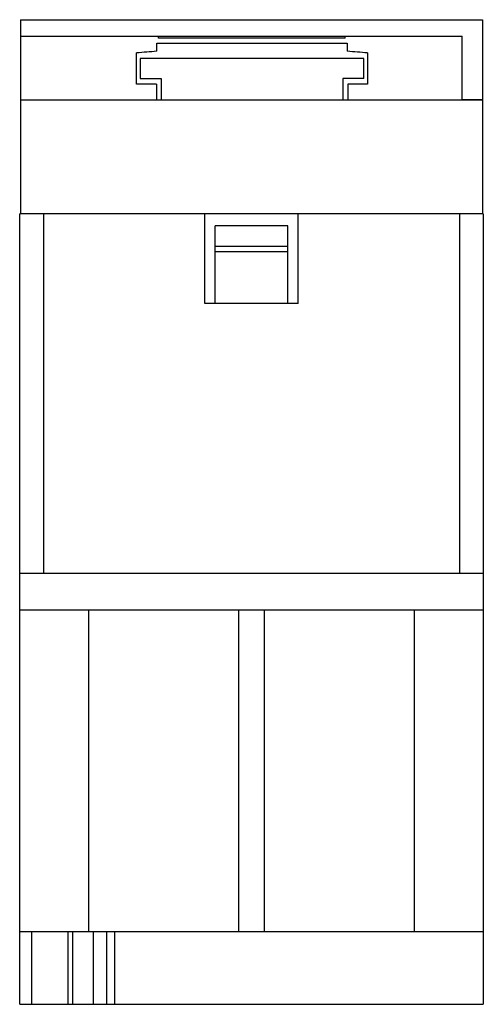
# Model space of a CAD drawing. Header units: millimetres. Extents: x 18.5 to 63.3, y 9 to 104.1.
import ezdxf

# ---------------------------------------------------------------- set-up
doc = ezdxf.new("R2010")
doc.units = ezdxf.units.MM
doc.header["$LTSCALE"] = 7.337043
doc.layers.get('0').update_dxf_attribs({"linetype": 'CONTINUOUS'})

msp = doc.modelspace()

# ---------------------------------------------------------------- linework, layer by layer
at = {"color": 7, "linetype": 'Continuous'}
for p, q in [((18.563, 104.084), (18.563, 85.346)), ((18.563, 104.084), (63.227, 104.084)), ((63.227, 104.084), (63.227, 85.346)), ((18.563, 102.499), (61.257, 102.499)), ((31.75, 101.034), (31.75, 101.814)), ((31.75, 101.814), (50.15, 101.814)), ((31.922, 102.299), (31.922, 102.499)), ((49.955, 102.299), (31.922, 102.299)), ((49.955, 102.299), (49.955, 102.499)), ((50.15, 101.814), (50.15, 101.034)), ((61.257, 96.39), (61.257, 102.499)), ((29.795, 97.863), (29.796, 100.875)), ((52.105, 100.875), (52.105, 97.863)), ((30.143, 100.327), (30.143, 98.416)), ((51.758, 100.327), (30.143, 100.327)), ((51.758, 98.416), (51.758, 100.327)), ((30.143, 98.416), (32.174, 98.416)), ((32.174, 98.416), (32.174, 96.328)), ((49.727, 98.416), (49.727, 96.328)), ((51.758, 98.416), (49.727, 98.416)), ((31.706, 97.863), (29.795, 97.863)), ((31.706, 97.863), (31.706, 96.328)), ((50.194, 97.863), (50.194, 96.328)), ((52.105, 97.863), (50.194, 97.863)), ((63.227, 96.328), (18.563, 96.328)), ((61.257, 96.39), (63.227, 96.39)), ((18.495, 9.024), (18.495, 85.346)), ((63.295, 85.346), (18.495, 85.346)), ((20.795, 85.346), (20.795, 50.614)), ((36.395, 76.674), (36.395, 85.346)), ((45.395, 76.674), (45.395, 85.346)), ((60.995, 85.346), (60.995, 50.614)), ((63.295, 85.346), (63.295, 9.024)), ((37.395, 76.674), (37.395, 84.174)), ((44.395, 84.174), (37.395, 84.174)), ((44.395, 76.674), (44.395, 84.174)), ((44.395, 82.174), (37.395, 82.174)), ((44.395, 81.674), (37.395, 81.674)), ((45.395, 76.674), (36.395, 76.674)), ((63.295, 50.614), (18.495, 50.614)), ((63.295, 47.078), (18.495, 47.078)), ((25.166, 16.024), (25.166, 47.078)), ((39.651, 47.078), (39.651, 16.024)), ((42.139, 16.024), (42.139, 47.078)), ((56.624, 47.078), (56.624, 16.024)), ((63.295, 16.024), (18.495, 16.024)), ((19.656, 9.024), (19.656, 16.024)), ((23.163, 16.024), (23.163, 9.024)), ((23.627, 9.024), (23.627, 16.024)), ((25.641, 9.024), (25.641, 16.024)), ((26.876, 16.024), (26.876, 9.024)), ((27.703, 9.024), (27.703, 16.024)), ((18.495, 9.024), (63.295, 9.024))]:
    msp.add_line(p, q, dxfattribs=at)
for start, end in [(94.21064, 95.10742), (84.89258, 85.78936)]:
    msp.add_arc((40.95, -23.928), 125.3, start, end, dxfattribs=at)

doc.saveas('drawing.dxf')
